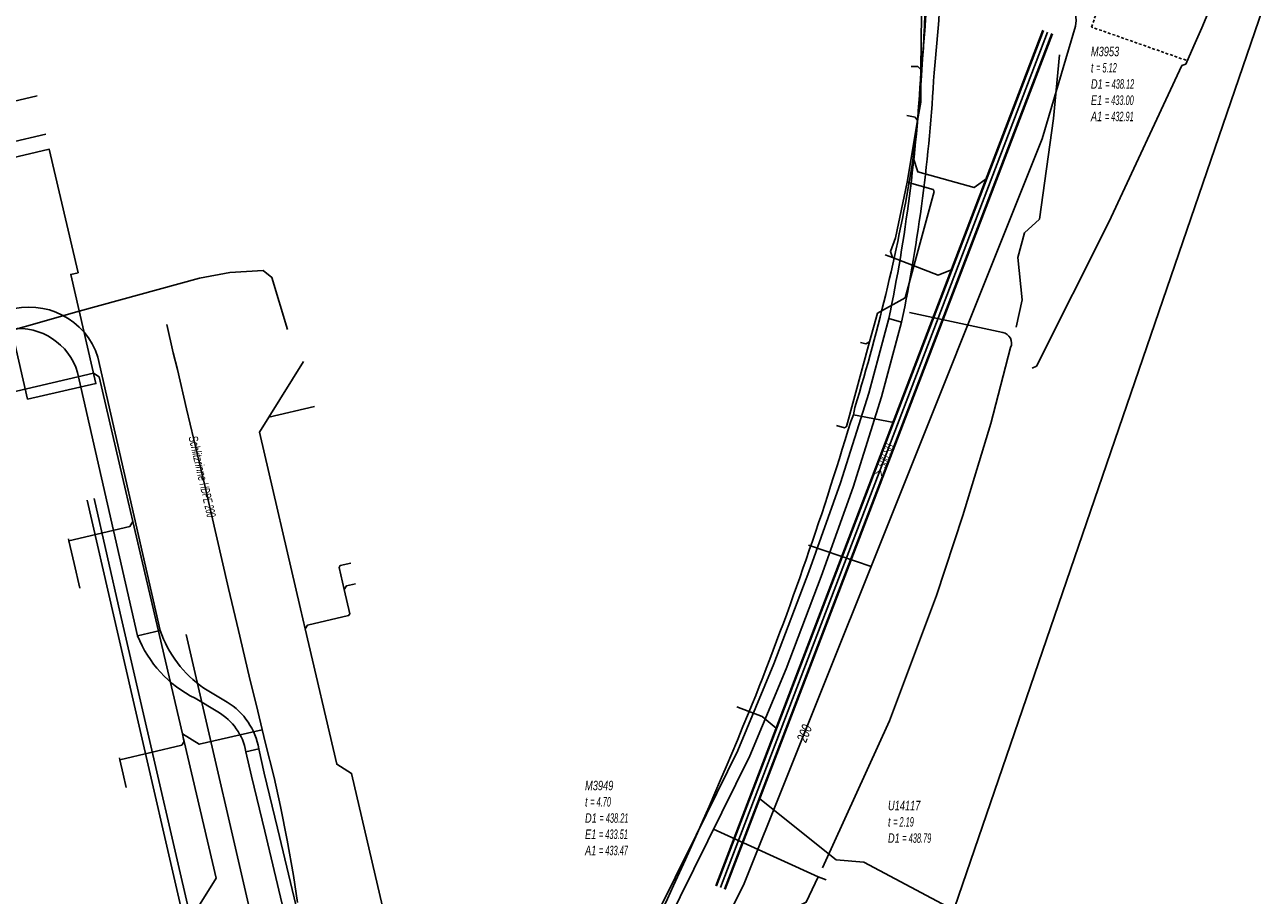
# Model space of a CAD drawing. Header units: metres. Extents: x 2695563 to 2696938, y 1260544 to 1262032.
# Tile 254 of 256: x 2696609 to 2696675, y 1261575 to 1261621. Entities that reach past the tile are written whole.
import ezdxf

# ---------------------------------------------------------------- set-up
doc = ezdxf.new("R2010")
doc.units = ezdxf.units.M
doc.linetypes.add('AUSGEZOGEN', pattern=[0])
doc.linetypes.add('STRICHLINIE2_S3', pattern=[0.25, 0.15, -0.1])
for name, color, linetype in [('AW_LK_ Haltung Text', 7, 'AUSGEZOGEN'), ('AW_LK_Haltung', 24, 'AUSGEZOGEN'), ('AW_LK_Normschacht Text', 24, 'AUSGEZOGEN'), ('AW_LK_Schacht Detaillinie', 24, 'AUSGEZOGEN'), ('EW_LK_Bauwerk_FL_Linie_Punkt', 1, 'AUSGEZOGEN'), ('EW_LK_Trasseabs', 1, 'AUSGEZOGEN'), ('EW_LK_Trasserand', 1, 'AUSGEZOGEN'), ('FM_LK_SW_TRASSEKANTE', 94, 'AUSGEZOGEN'), ('FW_LK_Leitung', 200, 'AUSGEZOGEN'), ('TV_LK_LEITUNG', 92, 'AUSGEZOGEN'), ('WA_LK_Leitung', 171, 'AUSGEZOGEN'), ('WA_LK_Leitung_Text', 171, 'AUSGEZOGEN')]:
    doc.layers.add(name, color=color, linetype=linetype)
doc.styles.add('ARIAL', font='arial.ttf')
pattern_1 = [(0, (2708005, 1273150), (6075, 6075), [6075, -6075]), (90, (2708005, 1273150), (-6075, 6075), [6075, -6075])]

# ---------------------------------------------------------------- blocks, each defined once
blk = doc.blocks.new('COMPLEXOBJECT_1496')
at = {"layer": 'AW_LK_Schacht Detaillinie', "color": 24, "linetype": 'AUSGEZOGEN', "transparency": 33554687}
blk.add_line((6651.829, 11600.614), (6651.982, 11600.965), dxfattribs=at)
for centre, radius, start, end in [((6483.129, 11651.004), 176.065, 338.02221, 343.36939), ((6435.837, 11671.262), 227.504, 331.55784, 337.74848)]:
    blk.add_arc(centre, radius, start, end, dxfattribs=at)
blk = doc.blocks.new('COMPLEXOBJECT_1497')
at = {"layer": 'AW_LK_Schacht Detaillinie', "color": 24, "linetype": 'AUSGEZOGEN', "transparency": 33554687}
for p, q in [((6655.098, 11614.251), (6655.154, 11614.638)), ((6651.982, 11600.965), (6652.054, 11601.363))]:
    blk.add_line(p, q, dxfattribs=at)
blk.add_arc((6554.854, 11631.124), 101.654, 342.97629, 350.44555, dxfattribs=at)
blk = doc.blocks.new('COMPLEXOBJECT_1498')
at = {"layer": 'AW_LK_Schacht Detaillinie', "color": 24, "linetype": 'AUSGEZOGEN', "transparency": 33554687}
blk.add_line((6655.509, 11633.313), (6655.509, 11633.688), dxfattribs=at)
blk.add_arc((6567.42, 11625.647), 88.422, 352.84802, 4.97393, dxfattribs=at)
blk = doc.blocks.new('COMPLEXOBJECT_1565')
at = {"layer": 'AW_LK_Haltung', "color": 24, "linetype": 'AUSGEZOGEN', "transparency": 33554687}
blk.add_line((6681.891, 11651.023), (6682.588, 11651.504), dxfattribs=at)
blk.add_lwpolyline([(6661.469, 11603.438), (6661.702, 11603.557), (6665.554, 11611.199), (6669.428, 11619.519), (6669.64, 11619.599)], dxfattribs=at)
blk.add_arc((6304.844, 11779.919), 398.471, 336.27556, 341.12668, dxfattribs=at)
blk = doc.blocks.new('COMPLEXOBJECT_1732')
at = {"layer": 'EW_LK_Trasserand', "color": 1, "linetype": 'AUSGEZOGEN', "transparency": 33554687}
blk.add_line((6631.894, 11557.732), (6627.51, 11560.583), dxfattribs=at)
for points in [[(6624.433, 11565.89), (6623.72, 11569.163), (6621.381, 11579.013), (6620.67, 11581.938), (6620.38, 11583.224), (6619.697, 11583.07), (6619.988, 11581.778), (6620.701, 11578.849), (6623.038, 11569.007), (6623.759, 11565.694)], [(6627.036, 11560.055), (6631.534, 11557.131), (6631.894, 11557.732)]]:
    blk.add_lwpolyline(points, dxfattribs=at)
for centre, radius, start, end in [((6632.972, 11567.406), 9.371, 190.52734, 209.70851), ((6633.186, 11567.516), 8.902, 190.52605, 209.65199), ((6634.314, 11568.232), 10.237, 210.00931, 228.34708), ((6634.268, 11568.19), 10.885, 209.91402, 228.36448)]:
    blk.add_arc(centre, radius, start, end, dxfattribs=at)
blk = doc.blocks.new('COMPLEXOBJECT_1742')
at = {"layer": 'EW_LK_Trasserand', "color": 1, "linetype": 'AUSGEZOGEN', "transparency": 33554687}
for p, q in [((6662.999, 11649.303), (6661.492, 11645.16)), ((6662.15, 11644.92), (6663.651, 11649.045)), ((6653.861, 11606.079), (6654.534, 11605.886))]:
    blk.add_line(p, q, dxfattribs=at)
blk.add_lwpolyline([(6665.887, 11654.267), (6666.83, 11656.006), (6665.973, 11655.894), (6665.257, 11654.573)], dxfattribs=at)
for centre, radius, start, end in [((6701.052, 11636.117), 40.273, 152.72483, 160.88849), ((6701.349, 11635.993), 39.894, 152.73726, 160.90264), ((6125.919, 11835.853), 568.508, 339.57278, 340.40147), ((6126.271, 11835.811), 568.864, 339.56459, 340.39302), ((6081.764, 11852.686), 615.762, 339.243399, 339.538946), ((6180.215, 11815.437), 511.201, 339.22163, 339.59352), ((6656.362, 11634.786), 1.241, 289.6306, 344.8098), ((6657.191, 11632.324), 1.357, 107.67812, 191.06907), ((6656.906, 11634.427), 1.306, 289.53778, 344.87255), ((6657.696, 11632.088), 1.162, 107.65735, 191.12624), ((6579.862, 11627.377), 76.141, 353.82091, 3.52871), ((6581.714, 11627.231), 74.984, 353.79534, 3.5421), ((6566.551, 11624.069), 89.144, 348.3574, 356.85682), ((6567.29, 11623.985), 89.102, 348.28024, 356.8747)]:
    blk.add_arc(centre, radius, start, end, dxfattribs=at)
blk = doc.blocks.new('COMPLEXOBJECT_1865')
at = {"layer": 'EW_LK_Trasserand', "color": 1, "linetype": 'AUSGEZOGEN', "transparency": 33554687}
for p, q in [((6615.144, 11589.51), (6613.936, 11589.234)), ((6618.697, 11585.706), (6617.453, 11586.45)), ((6616.993, 11585.91), (6618.207, 11585.184)), ((6619.697, 11583.07), (6620.38, 11583.224))]:
    blk.add_line(p, q, dxfattribs=at)
for centre, radius, start, end in [((6620.924, 11591.47), 6.103, 198.73272, 235.34188), ((6619.816, 11591.574), 6.329, 201.70224, 243.50571), ((6616.797, 11582.606), 3.636, 9.78716, 58.49383), ((6616.638, 11582.496), 3.113, 10.63044, 59.72384)]:
    blk.add_arc(centre, radius, start, end, dxfattribs=at)
blk = doc.blocks.new('COMPLEXOBJECT_1868')
at = {"layer": 'EW_LK_Trasserand', "color": 1, "linetype": 'AUSGEZOGEN', "transparency": 33554687}
for p, q in [((6607.012, 11606.507), (6607.236, 11605.532)), ((6615.144, 11589.51), (6611.834, 11604.024))]:
    blk.add_line(p, q, dxfattribs=at)
blk.add_lwpolyline([(6610.746, 11603.22), (6613.936, 11589.234), (6615.144, 11589.51)], dxfattribs=at)
for centre, radius, start, end in [((6608.181, 11602.854), 3.836, 17.76411, 107.74515), ((6607.606, 11602.273), 3.28, 16.78524, 96.46981)]:
    blk.add_arc(centre, radius, start, end, dxfattribs=at)
blk = doc.blocks.new('COMPLEXOBJECT_2021')
at = {"layer": 'EW_LK_Trasseabs', "color": 1, "linetype": 'AUSGEZOGEN', "transparency": 33554687}
blk.add_line((6659.913, 11605.335), (6654.948, 11606.401), dxfattribs=at)
blk.add_lwpolyline([(6650.331, 11576.895), (6653.883, 11584.705), (6656.39, 11591.365), (6657.796, 11595.617), (6659.279, 11600.503), (6660.326, 11604.539)], dxfattribs=at)
blk.add_arc((6659.807, 11604.775), 0.57, 335.60372, 79.24084, dxfattribs=at)

msp = doc.modelspace()

# ---------------------------------------------------------------- hatches: boundary and pattern name
at = {"layer": 'EW_LK_Bauwerk_FL_Linie_Punkt', "lineweight": 18, "transparency": 33554687}
h = msp.add_hatch(dxfattribs=at)
h.set_pattern_fill('MUSTER', color=1, scale=4050, style=0, pattern_type=2)
h.set_pattern_definition([(0, (2703955, 1269100), (4050, 4050), [4050, -4050]), (90, (2703955, 1269100), (-4050, 4050), [4050, -4050])])
h.paths.add_polyline_path([(2696609.065, 1261601.607), (2696612.693, 1261602.439), (2696611.357, 1261608.237), (2696611.746, 1261608.328), (2696610.217, 1261614.889), (2696606.225, 1261613.959)], flags=0)
at = {"layer": 'EW_LK_Trasserand', "lineweight": 18, "transparency": 33554687}
h = msp.add_hatch(dxfattribs=at)
h.set_pattern_fill('MUSTER', color=1, scale=6075, style=0, pattern_type=2)
h.set_pattern_definition(pattern_1)
h.paths.add_polyline_path([(2696655.504, 1261605.696), (2696655.591, 1261606.118), (2696655.675, 1261606.541), (2696655.758, 1261606.964), (2696655.838, 1261607.388), (2696655.916, 1261607.812), (2696655.993, 1261608.236), (2696656.067, 1261608.661), (2696656.139, 1261609.086), (2696656.209, 1261609.511), (2696656.277, 1261609.937), (2696656.343, 1261610.363), (2696656.407, 1261610.79), (2696656.469, 1261611.216), (2696656.529, 1261611.643), (2696656.587, 1261612.07), (2696656.642, 1261612.498), (2696656.696, 1261612.926), (2696656.748, 1261613.354), (2696656.797, 1261613.782), (2696656.845, 1261614.211), (2696656.89, 1261614.639), (2696656.933, 1261615.068), (2696656.974, 1261615.497), (2696657.013, 1261615.927), (2696657.05, 1261616.356), (2696657.085, 1261616.786), (2696657.118, 1261617.216), (2696657.149, 1261617.646), (2696657.178, 1261618.076), (2696657.204, 1261618.507), (2696657.229, 1261618.937), (2696657.272, 1261619.346), (2696657.313, 1261619.756), (2696657.352, 1261620.165), (2696657.389, 1261620.575), (2696657.423, 1261620.985), (2696657.455, 1261621.395), (2696657.485, 1261621.806), (2696657.513, 1261622.216), (2696657.538, 1261622.627), (2696657.561, 1261623.038), (2696657.582, 1261623.449), (2696657.601, 1261623.86), (2696657.617, 1261624.271), (2696657.631, 1261624.682), (2696657.643, 1261625.094), (2696657.653, 1261625.505), (2696657.66, 1261625.916), (2696657.665, 1261626.328), (2696657.668, 1261626.739), (2696657.668, 1261627.151), (2696657.666, 1261627.562), (2696657.662, 1261627.974), (2696657.656, 1261628.385), (2696657.648, 1261628.796), (2696657.637, 1261629.208), (2696657.624, 1261629.619), (2696657.609, 1261630.03), (2696657.591, 1261630.441), (2696657.571, 1261630.852), (2696657.549, 1261631.263), (2696657.525, 1261631.674), (2696657.516, 1261631.728), (2696657.509, 1261631.782), (2696657.505, 1261631.836), (2696657.503, 1261631.891), (2696657.504, 1261631.946), (2696657.508, 1261632), (2696657.514, 1261632.055), (2696657.522, 1261632.108), (2696657.533, 1261632.162), (2696657.547, 1261632.215), (2696657.563, 1261632.267), (2696657.582, 1261632.318), (2696657.603, 1261632.369), (2696657.626, 1261632.418), (2696657.651, 1261632.467), (2696657.679, 1261632.514), (2696657.709, 1261632.559), (2696657.741, 1261632.603), (2696657.776, 1261632.646), (2696657.812, 1261632.687), (2696657.85, 1261632.726), (2696657.889, 1261632.764), (2696657.931, 1261632.799), (2696657.974, 1261632.833), (2696658.019, 1261632.864), (2696658.065, 1261632.893), (2696658.112, 1261632.921), (2696658.161, 1261632.945), (2696658.211, 1261632.968), (2696658.261, 1261632.988), (2696658.313, 1261633.006), (2696658.351, 1261633.02), (2696658.389, 1261633.036), (2696658.426, 1261633.052), (2696658.463, 1261633.07), (2696658.499, 1261633.089), (2696658.534, 1261633.109), (2696658.569, 1261633.13), (2696658.603, 1261633.152), (2696658.637, 1261633.175), (2696658.669, 1261633.199), (2696658.701, 1261633.224), (2696658.732, 1261633.251), (2696658.763, 1261633.278), (2696658.792, 1261633.306), (2696658.821, 1261633.335), (2696658.848, 1261633.365), (2696658.875, 1261633.395), (2696658.901, 1261633.427), (2696658.925, 1261633.459), (2696658.949, 1261633.492), (2696658.972, 1261633.526), (2696658.993, 1261633.56), (2696659.014, 1261633.596), (2696659.033, 1261633.631), (2696659.052, 1261633.668), (2696659.069, 1261633.705), (2696659.085, 1261633.742), (2696659.1, 1261633.78), (2696659.113, 1261633.818), (2696659.126, 1261633.857), (2696659.137, 1261633.896), (2696659.175, 1261633.996), (2696659.213, 1261634.096), (2696659.251, 1261634.196), (2696659.289, 1261634.296), (2696659.327, 1261634.396), (2696659.364, 1261634.497), (2696659.402, 1261634.597), (2696659.44, 1261634.697), (2696659.478, 1261634.797), (2696659.516, 1261634.897), (2696659.553, 1261634.997), (2696659.591, 1261635.097), (2696659.629, 1261635.198), (2696659.667, 1261635.298), (2696659.704, 1261635.398), (2696659.742, 1261635.498), (2696659.779, 1261635.598), (2696659.817, 1261635.699), (2696659.855, 1261635.799), (2696659.892, 1261635.899), (2696659.93, 1261635.999), (2696659.967, 1261636.099), (2696660.005, 1261636.2), (2696660.042, 1261636.3), (2696660.08, 1261636.4), (2696660.117, 1261636.501), (2696660.155, 1261636.601), (2696660.192, 1261636.701), (2696660.229, 1261636.801), (2696660.267, 1261636.902), (2696660.304, 1261637.002), (2696660.397, 1261637.251), (2696660.489, 1261637.499), (2696660.581, 1261637.748), (2696660.674, 1261637.997), (2696660.766, 1261638.246), (2696660.858, 1261638.495), (2696660.95, 1261638.743), (2696661.041, 1261638.992), (2696661.133, 1261639.241), (2696661.225, 1261639.49), (2696661.316, 1261639.74), (2696661.407, 1261639.989), (2696661.499, 1261640.238), (2696661.59, 1261640.487), (2696661.681, 1261640.736), (2696661.771, 1261640.986), (2696661.862, 1261641.235), (2696661.953, 1261641.484), (2696662.043, 1261641.734), (2696662.134, 1261641.983), (2696662.224, 1261642.233), (2696662.314, 1261642.482), (2696662.404, 1261642.732), (2696662.494, 1261642.981), (2696662.584, 1261643.231), (2696662.673, 1261643.481), (2696662.763, 1261643.731), (2696662.852, 1261643.98), (2696662.942, 1261644.23), (2696663.031, 1261644.48), (2696663.12, 1261644.73), (2696664.621, 1261648.855), (2696664.681, 1261649.028), (2696664.743, 1261649.201), (2696664.805, 1261649.374), (2696664.867, 1261649.546), (2696664.931, 1261649.718), (2696664.995, 1261649.89), (2696665.06, 1261650.061), (2696665.126, 1261650.232), (2696665.193, 1261650.403), (2696665.261, 1261650.574), (2696665.329, 1261650.744), (2696665.398, 1261650.914), (2696665.468, 1261651.083), (2696665.539, 1261651.253), (2696665.61, 1261651.422), (2696665.682, 1261651.59), (2696665.755, 1261651.758), (2696665.829, 1261651.926), (2696665.903, 1261652.094), (2696665.979, 1261652.261), (2696666.055, 1261652.428), (2696666.131, 1261652.595), (2696666.209, 1261652.761), (2696666.287, 1261652.927), (2696666.366, 1261653.092), (2696666.446, 1261653.257), (2696666.527, 1261653.422), (2696666.608, 1261653.586), (2696666.69, 1261653.75), (2696666.773, 1261653.914), (2696666.857, 1261654.077), (2696667.8, 1261655.816), (2696666.943, 1261655.704), (2696666.227, 1261654.383), (2696666.143, 1261654.218), (2696666.059, 1261654.053), (2696665.976, 1261653.888), (2696665.894, 1261653.722), (2696665.812, 1261653.556), (2696665.732, 1261653.389), (2696665.652, 1261653.222), (2696665.573, 1261653.055), (2696665.494, 1261652.887), (2696665.417, 1261652.719), (2696665.34, 1261652.55), (2696665.264, 1261652.382), (2696665.189, 1261652.213), (2696665.114, 1261652.043), (2696665.041, 1261651.873), (2696664.968, 1261651.703), (2696664.896, 1261651.533), (2696664.824, 1261651.362), (2696664.754, 1261651.191), (2696664.684, 1261651.019), (2696664.615, 1261650.847), (2696664.547, 1261650.675), (2696664.479, 1261650.503), (2696664.413, 1261650.33), (2696664.347, 1261650.157), (2696664.282, 1261649.984), (2696664.218, 1261649.81), (2696664.154, 1261649.636), (2696664.092, 1261649.462), (2696664.03, 1261649.288), (2696663.969, 1261649.113), (2696662.462, 1261644.97), (2696662.373, 1261644.72), (2696662.284, 1261644.47), (2696662.195, 1261644.221), (2696662.105, 1261643.971), (2696662.016, 1261643.721), (2696661.926, 1261643.471), (2696661.836, 1261643.222), (2696661.747, 1261642.972), (2696661.657, 1261642.723), (2696661.566, 1261642.473), (2696661.476, 1261642.224), (2696661.386, 1261641.974), (2696661.296, 1261641.725), (2696661.205, 1261641.476), (2696661.114, 1261641.227), (2696661.024, 1261640.977), (2696660.933, 1261640.728), (2696660.842, 1261640.479), (2696660.751, 1261640.23), (2696660.659, 1261639.981), (2696660.568, 1261639.732), (2696660.476, 1261639.483), (2696660.385, 1261639.234), (2696660.293, 1261638.985), (2696660.201, 1261638.736), (2696660.109, 1261638.487), (2696660.017, 1261638.239), (2696659.925, 1261637.99), (2696659.833, 1261637.741), (2696659.741, 1261637.493), (2696659.648, 1261637.244), (2696659.612, 1261637.148), (2696659.576, 1261637.052), (2696659.54, 1261636.956), (2696659.505, 1261636.86), (2696659.469, 1261636.764), (2696659.433, 1261636.668), (2696659.397, 1261636.572), (2696659.361, 1261636.476), (2696659.325, 1261636.38), (2696659.289, 1261636.284), (2696659.253, 1261636.188), (2696659.217, 1261636.092), (2696659.181, 1261635.997), (2696659.145, 1261635.901), (2696659.109, 1261635.805), (2696659.073, 1261635.709), (2696659.037, 1261635.613), (2696659.001, 1261635.517), (2696658.965, 1261635.421), (2696658.928, 1261635.325), (2696658.892, 1261635.229), (2696658.856, 1261635.134), (2696658.82, 1261635.038), (2696658.784, 1261634.942), (2696658.748, 1261634.846), (2696658.711, 1261634.75), (2696658.675, 1261634.654), (2696658.639, 1261634.558), (2696658.603, 1261634.463), (2696658.566, 1261634.367), (2696658.53, 1261634.271), (2696658.519, 1261634.234), (2696658.507, 1261634.197), (2696658.495, 1261634.161), (2696658.48, 1261634.125), (2696658.465, 1261634.09), (2696658.449, 1261634.055), (2696658.432, 1261634.02), (2696658.413, 1261633.986), (2696658.394, 1261633.953), (2696658.373, 1261633.92), (2696658.352, 1261633.888), (2696658.329, 1261633.857), (2696658.306, 1261633.826), (2696658.281, 1261633.796), (2696658.256, 1261633.767), (2696658.23, 1261633.739), (2696658.203, 1261633.712), (2696658.175, 1261633.685), (2696658.146, 1261633.659), (2696658.117, 1261633.634), (2696658.086, 1261633.61), (2696658.055, 1261633.588), (2696658.024, 1261633.566), (2696657.991, 1261633.545), (2696657.958, 1261633.525), (2696657.925, 1261633.506), (2696657.891, 1261633.488), (2696657.856, 1261633.471), (2696657.821, 1261633.455), (2696657.785, 1261633.441), (2696657.749, 1261633.427), (2696657.689, 1261633.406), (2696657.63, 1261633.383), (2696657.572, 1261633.356), (2696657.515, 1261633.327), (2696657.459, 1261633.296), (2696657.406, 1261633.261), (2696657.354, 1261633.225), (2696657.303, 1261633.186), (2696657.255, 1261633.144), (2696657.208, 1261633.101), (2696657.164, 1261633.055), (2696657.122, 1261633.007), (2696657.082, 1261632.957), (2696657.045, 1261632.906), (2696657.01, 1261632.852), (2696656.977, 1261632.798), (2696656.947, 1261632.741), (2696656.92, 1261632.684), (2696656.896, 1261632.625), (2696656.874, 1261632.565), (2696656.855, 1261632.504), (2696656.839, 1261632.442), (2696656.826, 1261632.38), (2696656.816, 1261632.317), (2696656.809, 1261632.254), (2696656.805, 1261632.19), (2696656.804, 1261632.126), (2696656.806, 1261632.063), (2696656.81, 1261631.999), (2696656.818, 1261631.936), (2696656.829, 1261631.873), (2696656.853, 1261631.458), (2696656.876, 1261631.042), (2696656.896, 1261630.626), (2696656.913, 1261630.211), (2696656.929, 1261629.795), (2696656.942, 1261629.379), (2696656.953, 1261628.963), (2696656.961, 1261628.547), (2696656.968, 1261628.131), (2696656.972, 1261627.714), (2696656.973, 1261627.298), (2696656.973, 1261626.882), (2696656.97, 1261626.466), (2696656.965, 1261626.05), (2696656.958, 1261625.634), (2696656.948, 1261625.218), (2696656.936, 1261624.802), (2696656.922, 1261624.386), (2696656.905, 1261623.97), (2696656.887, 1261623.554), (2696656.866, 1261623.139), (2696656.842, 1261622.723), (2696656.817, 1261622.308), (2696656.789, 1261621.892), (2696656.759, 1261621.477), (2696656.727, 1261621.062), (2696656.692, 1261620.648), (2696656.655, 1261620.233), (2696656.616, 1261619.819), (2696656.575, 1261619.405), (2696656.531, 1261618.991), (2696656.507, 1261618.565), (2696656.48, 1261618.139), (2696656.452, 1261617.714), (2696656.421, 1261617.288), (2696656.389, 1261616.863), (2696656.354, 1261616.438), (2696656.317, 1261616.013), (2696656.279, 1261615.588), (2696656.238, 1261615.163), (2696656.195, 1261614.739), (2696656.151, 1261614.315), (2696656.104, 1261613.891), (2696656.055, 1261613.467), (2696656.004, 1261613.043), (2696655.951, 1261612.62), (2696655.896, 1261612.197), (2696655.839, 1261611.774), (2696655.781, 1261611.352), (2696655.72, 1261610.93), (2696655.657, 1261610.508), (2696655.592, 1261610.086), (2696655.525, 1261609.665), (2696655.456, 1261609.244), (2696655.385, 1261608.823), (2696655.311, 1261608.403), (2696655.236, 1261607.983), (2696655.159, 1261607.563), (2696655.08, 1261607.144), (2696654.999, 1261606.725), (2696654.916, 1261606.307), (2696654.831, 1261605.889)], flags=0)
h = msp.add_hatch(dxfattribs=at)
h.set_pattern_fill('MUSTER', color=1, scale=6075, style=0, pattern_type=2)
h.set_pattern_definition(pattern_1)
h.paths.add_polyline_path([(2696616.114, 1261589.32), (2696612.804, 1261603.834), (2696612.74, 1261604.017), (2696612.667, 1261604.197), (2696612.585, 1261604.374), (2696612.494, 1261604.545), (2696612.394, 1261604.712), (2696612.286, 1261604.874), (2696612.17, 1261605.03), (2696612.047, 1261605.179), (2696611.916, 1261605.323), (2696611.777, 1261605.459), (2696611.632, 1261605.589), (2696611.481, 1261605.711), (2696611.324, 1261605.825), (2696611.161, 1261605.931), (2696610.993, 1261606.028), (2696610.82, 1261606.117), (2696610.643, 1261606.197), (2696610.462, 1261606.268), (2696610.278, 1261606.33), (2696610.091, 1261606.383), (2696609.901, 1261606.425), (2696609.71, 1261606.459), (2696609.517, 1261606.482), (2696609.323, 1261606.496), (2696609.129, 1261606.499), (2696608.935, 1261606.493), (2696608.741, 1261606.478), (2696608.549, 1261606.452), (2696608.358, 1261606.417), (2696608.168, 1261606.372), (2696607.982, 1261606.317), (2696608.206, 1261605.342), (2696608.353, 1261605.355), (2696608.5, 1261605.362), (2696608.647, 1261605.362), (2696608.794, 1261605.356), (2696608.94, 1261605.343), (2696609.086, 1261605.323), (2696609.231, 1261605.297), (2696609.374, 1261605.264), (2696609.516, 1261605.225), (2696609.656, 1261605.18), (2696609.794, 1261605.128), (2696609.929, 1261605.07), (2696610.062, 1261605.007), (2696610.192, 1261604.937), (2696610.318, 1261604.862), (2696610.441, 1261604.781), (2696610.56, 1261604.695), (2696610.675, 1261604.603), (2696610.786, 1261604.506), (2696610.893, 1261604.405), (2696610.994, 1261604.298), (2696611.091, 1261604.188), (2696611.183, 1261604.073), (2696611.27, 1261603.954), (2696611.351, 1261603.831), (2696611.427, 1261603.705), (2696611.496, 1261603.575), (2696611.56, 1261603.443), (2696611.618, 1261603.308), (2696611.67, 1261603.17), (2696611.716, 1261603.03), (2696614.906, 1261589.044)], flags=0)
h = msp.add_hatch(dxfattribs=at)
h.set_pattern_fill('MUSTER', color=1, scale=6075, style=0, pattern_type=2)
h.set_pattern_definition(pattern_1)
h.paths.add_polyline_path([(2696635.625, 1261558.38), (2696637.281, 1261561.441), (2696638.867, 1261564.425), (2696641.077, 1261568.93), (2696642.994, 1261573.658), (2696645.215, 1261578.146), (2696647.435, 1261582.66), (2696649.363, 1261587.292), (2696651.238, 1261592.185), (2696652.928, 1261596.935), (2696654.429, 1261601.733), (2696655.504, 1261605.696), (2696654.831, 1261605.889), (2696653.757, 1261601.929), (2696652.264, 1261597.157), (2696650.581, 1261592.428), (2696648.713, 1261587.551), (2696646.797, 1261582.949), (2696644.588, 1261578.455), (2696642.355, 1261573.945), (2696640.438, 1261569.216), (2696638.244, 1261564.744), (2696636.663, 1261561.77), (2696635.011, 1261558.716)], flags=0)
h = msp.add_hatch(dxfattribs=at)
h.set_pattern_fill('MUSTER', color=1, scale=6075, style=0, pattern_type=2)
h.set_pattern_definition(pattern_1)
h.paths.add_polyline_path([(2696621.35, 1261583.034), (2696621.332, 1261583.132), (2696621.311, 1261583.229), (2696621.287, 1261583.326), (2696621.261, 1261583.423), (2696621.232, 1261583.518), (2696621.2, 1261583.613), (2696621.166, 1261583.706), (2696621.13, 1261583.799), (2696621.09, 1261583.891), (2696621.049, 1261583.981), (2696621.005, 1261584.071), (2696620.958, 1261584.159), (2696620.909, 1261584.246), (2696620.858, 1261584.331), (2696620.804, 1261584.415), (2696620.748, 1261584.498), (2696620.69, 1261584.579), (2696620.629, 1261584.658), (2696620.567, 1261584.736), (2696620.502, 1261584.811), (2696620.436, 1261584.886), (2696620.367, 1261584.958), (2696620.296, 1261585.028), (2696620.224, 1261585.097), (2696620.149, 1261585.163), (2696620.073, 1261585.227), (2696619.995, 1261585.289), (2696619.915, 1261585.349), (2696619.834, 1261585.407), (2696619.751, 1261585.463), (2696619.667, 1261585.516), (2696618.423, 1261586.26), (2696618.32, 1261586.333), (2696618.219, 1261586.407), (2696618.119, 1261586.484), (2696618.021, 1261586.563), (2696617.925, 1261586.644), (2696617.83, 1261586.726), (2696617.737, 1261586.811), (2696617.646, 1261586.898), (2696617.557, 1261586.986), (2696617.469, 1261587.077), (2696617.383, 1261587.169), (2696617.3, 1261587.262), (2696617.218, 1261587.358), (2696617.138, 1261587.455), (2696617.06, 1261587.554), (2696616.984, 1261587.654), (2696616.911, 1261587.756), (2696616.839, 1261587.86), (2696616.77, 1261587.965), (2696616.702, 1261588.071), (2696616.637, 1261588.179), (2696616.575, 1261588.288), (2696616.514, 1261588.398), (2696616.456, 1261588.509), (2696616.4, 1261588.622), (2696616.346, 1261588.736), (2696616.295, 1261588.851), (2696616.246, 1261588.967), (2696616.2, 1261589.083), (2696616.156, 1261589.201), (2696616.114, 1261589.32), (2696614.906, 1261589.044), (2696614.963, 1261588.906), (2696615.023, 1261588.77), (2696615.086, 1261588.635), (2696615.152, 1261588.502), (2696615.221, 1261588.37), (2696615.294, 1261588.24), (2696615.369, 1261588.111), (2696615.448, 1261587.985), (2696615.529, 1261587.86), (2696615.614, 1261587.737), (2696615.701, 1261587.617), (2696615.791, 1261587.498), (2696615.884, 1261587.381), (2696615.98, 1261587.267), (2696616.078, 1261587.155), (2696616.179, 1261587.046), (2696616.282, 1261586.938), (2696616.388, 1261586.834), (2696616.496, 1261586.731), (2696616.607, 1261586.632), (2696616.72, 1261586.535), (2696616.835, 1261586.44), (2696616.953, 1261586.349), (2696617.072, 1261586.26), (2696617.194, 1261586.174), (2696617.317, 1261586.091), (2696617.443, 1261586.01), (2696617.57, 1261585.933), (2696617.7, 1261585.859), (2696617.83, 1261585.788), (2696617.963, 1261585.72), (2696619.177, 1261584.994), (2696619.251, 1261584.95), (2696619.323, 1261584.903), (2696619.394, 1261584.855), (2696619.464, 1261584.804), (2696619.532, 1261584.752), (2696619.599, 1261584.698), (2696619.665, 1261584.642), (2696619.728, 1261584.584), (2696619.791, 1261584.525), (2696619.851, 1261584.464), (2696619.91, 1261584.401), (2696619.967, 1261584.336), (2696620.022, 1261584.27), (2696620.075, 1261584.203), (2696620.127, 1261584.134), (2696620.176, 1261584.064), (2696620.224, 1261583.992), (2696620.27, 1261583.919), (2696620.313, 1261583.845), (2696620.355, 1261583.77), (2696620.394, 1261583.693), (2696620.431, 1261583.616), (2696620.467, 1261583.537), (2696620.5, 1261583.458), (2696620.53, 1261583.377), (2696620.559, 1261583.296), (2696620.585, 1261583.214), (2696620.609, 1261583.131), (2696620.631, 1261583.048), (2696620.65, 1261582.964), (2696620.667, 1261582.88)], flags=0)
h = msp.add_hatch(dxfattribs=at)
h.set_pattern_fill('MUSTER', color=1, scale=6075, style=0, pattern_type=2)
h.set_pattern_definition(pattern_1)
h.paths.add_polyline_path([(2696632.864, 1261557.542), (2696628.48, 1261560.393), (2696628.401, 1261560.464), (2696628.324, 1261560.535), (2696628.246, 1261560.607), (2696628.17, 1261560.68), (2696628.094, 1261560.754), (2696628.02, 1261560.829), (2696627.945, 1261560.904), (2696627.872, 1261560.98), (2696627.8, 1261561.057), (2696627.728, 1261561.135), (2696627.657, 1261561.213), (2696627.587, 1261561.292), (2696627.518, 1261561.372), (2696627.449, 1261561.453), (2696627.382, 1261561.534), (2696627.315, 1261561.616), (2696627.249, 1261561.699), (2696627.184, 1261561.782), (2696627.12, 1261561.866), (2696627.056, 1261561.95), (2696626.994, 1261562.036), (2696626.932, 1261562.122), (2696626.872, 1261562.208), (2696626.812, 1261562.295), (2696626.753, 1261562.383), (2696626.695, 1261562.471), (2696626.638, 1261562.56), (2696626.582, 1261562.65), (2696626.527, 1261562.74), (2696626.472, 1261562.831), (2696626.419, 1261562.922), (2696626.372, 1261563.006), (2696626.326, 1261563.09), (2696626.281, 1261563.174), (2696626.237, 1261563.259), (2696626.193, 1261563.345), (2696626.151, 1261563.431), (2696626.109, 1261563.517), (2696626.069, 1261563.604), (2696626.029, 1261563.691), (2696625.99, 1261563.779), (2696625.953, 1261563.867), (2696625.916, 1261563.956), (2696625.88, 1261564.045), (2696625.845, 1261564.134), (2696625.811, 1261564.224), (2696625.778, 1261564.314), (2696625.747, 1261564.404), (2696625.716, 1261564.495), (2696625.686, 1261564.586), (2696625.657, 1261564.677), (2696625.628, 1261564.769), (2696625.601, 1261564.861), (2696625.575, 1261564.953), (2696625.55, 1261565.045), (2696625.526, 1261565.138), (2696625.503, 1261565.231), (2696625.481, 1261565.325), (2696625.46, 1261565.418), (2696625.44, 1261565.512), (2696625.421, 1261565.606), (2696625.403, 1261565.7), (2696624.69, 1261568.973), (2696622.351, 1261578.823), (2696621.64, 1261581.748), (2696621.35, 1261583.034), (2696620.667, 1261582.88), (2696620.958, 1261581.588), (2696621.671, 1261578.659), (2696624.008, 1261568.817), (2696624.729, 1261565.504), (2696624.748, 1261565.405), (2696624.768, 1261565.305), (2696624.789, 1261565.206), (2696624.812, 1261565.108), (2696624.835, 1261565.009), (2696624.859, 1261564.911), (2696624.885, 1261564.813), (2696624.911, 1261564.715), (2696624.939, 1261564.618), (2696624.967, 1261564.521), (2696624.997, 1261564.424), (2696625.028, 1261564.328), (2696625.059, 1261564.232), (2696625.092, 1261564.136), (2696625.126, 1261564.041), (2696625.161, 1261563.945), (2696625.196, 1261563.851), (2696625.233, 1261563.757), (2696625.271, 1261563.663), (2696625.31, 1261563.569), (2696625.35, 1261563.476), (2696625.391, 1261563.384), (2696625.433, 1261563.292), (2696625.476, 1261563.2), (2696625.519, 1261563.109), (2696625.564, 1261563.018), (2696625.61, 1261562.928), (2696625.657, 1261562.838), (2696625.705, 1261562.749), (2696625.753, 1261562.66), (2696625.803, 1261562.572), (2696625.86, 1261562.474), (2696625.918, 1261562.377), (2696625.977, 1261562.281), (2696626.037, 1261562.185), (2696626.098, 1261562.089), (2696626.159, 1261561.995), (2696626.222, 1261561.901), (2696626.286, 1261561.808), (2696626.351, 1261561.715), (2696626.417, 1261561.623), (2696626.483, 1261561.532), (2696626.551, 1261561.441), (2696626.62, 1261561.351), (2696626.689, 1261561.262), (2696626.76, 1261561.174), (2696626.831, 1261561.086), (2696626.903, 1261560.999), (2696626.977, 1261560.913), (2696627.051, 1261560.827), (2696627.126, 1261560.743), (2696627.201, 1261560.659), (2696627.278, 1261560.576), (2696627.356, 1261560.493), (2696627.434, 1261560.412), (2696627.513, 1261560.331), (2696627.593, 1261560.251), (2696627.674, 1261560.172), (2696627.756, 1261560.094), (2696627.839, 1261560.017), (2696627.922, 1261559.941), (2696628.006, 1261559.865), (2696632.504, 1261556.941)], flags=0)

# ---------------------------------------------------------------- linework, layer by layer
at = {"layer": 'AW_LK_Haltung', "linetype": 'AUSGEZOGEN', "transparency": 33554687}
for p, q in [((2696645.634, 1261575.764), (2696663.013, 1261621.204)), ((2696645.652, 1261575.757), (2696663.031, 1261621.197)), ((2696645.671, 1261575.75), (2696663.05, 1261621.19)), ((2696646.101, 1261575.586), (2696663.48, 1261621.026)), ((2696646.12, 1261575.579), (2696663.499, 1261621.019)), ((2696646.138, 1261575.572), (2696663.517, 1261621.012))]:
    msp.add_line(p, q, dxfattribs=at)
at = {"layer": 'AW_LK_Haltung', "color": 255, "transparency": 33554687}
msp.add_line((2696645.886, 1261575.668), (2696663.265, 1261621.108), dxfattribs=at)
at = {"layer": 'AW_LK_Haltung', "color": 24, "linetype": 'AUSGEZOGEN', "transparency": 33554687}
for p, q in [((2696624.316, 1261601.222), (2696621.881, 1261600.655)), ((2696652.952, 1261600.775), (2696655.084, 1261600.363)), ((2696659.584, 1261573.766), (2696653.492, 1261577.007))]:
    msp.add_line(p, q, dxfattribs=at)
for points in [[(2696656.148, 1261626.322), (2696656.509, 1261626.32), (2696656.582, 1261626.249), (2696656.573, 1261623.549), (2696656.533, 1261619.119), (2696656.52, 1261617.379), (2696656.355, 1261616.404), (2696655.799, 1261613.143)], [(2696656.016, 1261619.286), (2696656.371, 1261619.279), (2696656.533, 1261619.119)], [(2696609.567, 1261617.716), (2696606.478, 1261617), (2696604.201, 1261613.336), (2696606.108, 1261605.139), (2696605.78, 1261604.603)], [(2696655.79, 1261616.672), (2696656.22, 1261616.597), (2696656.355, 1261616.404)], [(2696610.031, 1261615.689), (2696606.081, 1261614.767), (2696605.82, 1261614.333), (2696607.095, 1261608.842), (2696606.603, 1261608.054)], [(2696656.124, 1261614.448), (2696656.364, 1261613.693), (2696659.356, 1261612.85), (2696660.051, 1261613.347)], [(2696652.05, 1261600.204), (2696652.471, 1261600.091), (2696652.572, 1261600.15), (2696653.793, 1261604.649), (2696654.222, 1261606.17), (2696655.689, 1261607), (2696657.231, 1261612.644), (2696657.175, 1261612.744), (2696655.807, 1261613.143)], [(2696655.799, 1261613.143), (2696655.18, 1261610.172), (2696654.908, 1261609.462), (2696655.014, 1261609.142)], [(2696654.625, 1261609.278), (2696655.014, 1261609.142), (2696657.444, 1261608.195), (2696658.193, 1261608.489)], [(2696653.324, 1261604.622), (2696653.602, 1261604.549), (2696653.793, 1261604.649)], [(2696617.345, 1261583.552), (2696617.29, 1261583.83), (2696614.657, 1261595.112), (2696614.288, 1261596.708), (2696612.875, 1261602.795), (2696612.569, 1261602.982), (2696608.178, 1261601.962), (2696608.002, 1261602.059), (2696607.753, 1261603.139), (2696607.622, 1261603.712)], [(2696623.73, 1261603.619), (2696621.881, 1261600.655), (2696621.382, 1261599.851), (2696623.573, 1261590.465)], [(2696611.247, 1261594.092), (2696614.498, 1261594.85), (2696614.657, 1261595.112)], [(2696626.239, 1261592.898), (2696625.67, 1261592.766), (2696625.611, 1261592.663), (2696625.884, 1261591.494), (2696626.181, 1261590.213), (2696626.122, 1261590.113), (2696623.942, 1261589.609), (2696623.817, 1261589.409)], [(2696626.492, 1261591.807), (2696626.01, 1261591.695), (2696625.884, 1261591.494)], [(2696623.573, 1261590.465), (2696623.817, 1261589.409), (2696625.487, 1261582.217), (2696626.279, 1261581.726), (2696630.116, 1261565.232), (2696630.215, 1261565.171), (2696631.54, 1261565.467)], [(2696646.745, 1261585.267), (2696648.102, 1261584.751), (2696648.831, 1261584.125)], [(2696621.533, 1261584.051), (2696618.188, 1261583.273), (2696617.29, 1261583.83)], [(2696613.958, 1261582.452), (2696617.254, 1261583.221), (2696617.383, 1261583.432)], [(2696616.417, 1261571.884), (2696619.076, 1261576.165), (2696617.383, 1261583.432), (2696617.345, 1261583.552)], [(2696653.492, 1261577.007), (2696652.027, 1261577.145), (2696647.978, 1261580.383)]]:
    msp.add_lwpolyline(points, dxfattribs=at)
at = {"layer": 'AW_LK_Schacht Detaillinie', "color": 24, "linetype": 'AUSGEZOGEN', "transparency": 33554687}
for points in [[(2696623.407, 1261574.875), (2696623.186, 1261576.308), (2696622.859, 1261578.178), (2696622.497, 1261579.975), (2696622.159, 1261581.513), (2696621.693, 1261583.381), (2696621.296, 1261585.038), (2696620.841, 1261586.891), (2696620.27, 1261589.319), (2696619.745, 1261591.547), (2696618.474, 1261597.015), (2696617.505, 1261601.099), (2696617.026, 1261603.18), (2696616.805, 1261604.077), (2696616.47, 1261605.572)], [(2696611.839, 1261591.564), (2696611.534, 1261592.877), (2696611.247, 1261594.092), (2696611.228, 1261594.192)], [(2696614.3, 1261580.98), (2696614.134, 1261581.695), (2696613.958, 1261582.452), (2696613.938, 1261582.547)]]:
    msp.add_lwpolyline(points, dxfattribs=at)
at = {"layer": 'EW_LK_Bauwerk_FL_Linie_Punkt', "color": 1, "linetype": 'AUSGEZOGEN', "transparency": 33554687}
msp.add_lwpolyline([(2696609.065, 1261601.607), (2696612.693, 1261602.439), (2696611.357, 1261608.237), (2696611.746, 1261608.328), (2696610.217, 1261614.889), (2696606.225, 1261613.959), (2696609.065, 1261601.607)], close=True, dxfattribs=at)
at = {"layer": 'EW_LK_Trasseabs', "color": 1, "linetype": 'AUSGEZOGEN', "transparency": 33554687}
msp.add_line((2696651.076, 1261576.231), (2696645.516, 1261578.758), dxfattribs=at)
at = {"layer": 'EW_LK_Trasseabs', "color": 1, "linetype": 'STRICHLINIE2_S3', "transparency": 33554687}
msp.add_lwpolyline([(2696670.619, 1261619.614), (2696665.597, 1261621.376), (2696667.454, 1261626.67)], dxfattribs=at)
at = {"layer": 'EW_LK_Trasseabs', "color": 1, "linetype": 'AUSGEZOGEN', "transparency": 33554687}
for points in [[(2696661.594, 1261605.43), (2696661.903, 1261606.888), (2696661.676, 1261609.128), (2696662.034, 1261610.443), (2696662.826, 1261611.164), (2696663.581, 1261616.516), (2696663.902, 1261619.898)], [(2696651.505, 1261576.077), (2696651.076, 1261576.231), (2696650.435, 1261574.88), (2696649.359, 1261574.337), (2696648.926, 1261573.407), (2696649.145, 1261572.311), (2696646.092, 1261565.863), (2696642.64, 1261559.41), (2696635.934, 1261547.527), (2696629.203, 1261536.781)]]:
    msp.add_lwpolyline(points, dxfattribs=at)
at = {"layer": 'EW_LK_Trasserand', "color": 1, "linetype": 'AUSGEZOGEN', "transparency": 33554687}
msp.add_lwpolyline([(2696642.994, 1261573.658), (2696645.215, 1261578.146), (2696647.435, 1261582.66), (2696649.363, 1261587.292), (2696651.238, 1261592.185), (2696652.928, 1261596.935), (2696654.429, 1261601.733), (2696655.504, 1261605.696), (2696654.831, 1261605.889), (2696653.757, 1261601.929), (2696652.264, 1261597.157), (2696650.581, 1261592.428), (2696648.713, 1261587.551), (2696646.797, 1261582.949), (2696644.588, 1261578.455), (2696642.355, 1261573.945)], dxfattribs=at)
at = {"layer": 'FM_LK_SW_TRASSEKANTE', "color": 94, "linetype": 'AUSGEZOGEN', "transparency": 33554687}
for points in [[(2696618.193, 1261608.035), (2696619.804, 1261608.334), (2696621.587, 1261608.446), (2696622.033, 1261608.074), (2696622.869, 1261605.306)], [(2696618.193, 1261608.035), (2696611.81, 1261606.289), (2696606.063, 1261604.663), (2696593.052, 1261602.026)]]:
    msp.add_lwpolyline(points, dxfattribs=at)
at = {"layer": 'FW_LK_Leitung', "color": 200, "linetype": 'AUSGEZOGEN', "transparency": 33554687}
for points in [[(2696628.448, 1261569.333), (2696626.518, 1261568.907), (2696626.095, 1261570.825), (2696620.432, 1261569.575), (2696618.46, 1261569.194), (2696613.619, 1261590.154), (2696612.235, 1261596.251)], [(2696628.164, 1261569.659), (2696626.808, 1261569.36), (2696626.384, 1261571.278), (2696620.355, 1261569.947), (2696618.747, 1261569.636), (2696613.99, 1261590.238), (2696612.605, 1261596.336)]]:
    msp.add_lwpolyline(points, dxfattribs=at)
at = {"layer": 'TV_LK_LEITUNG', "color": 92, "linetype": 'AUSGEZOGEN', "transparency": 33554687}
msp.add_lwpolyline([(2696677.045, 1261629.232), (2696658.101, 1261573.975), (2696530.873, 1261328), (2696408.491, 1261090.508), (2696318.826, 1260920.87), (2696318.826, 1260899.059), (2696246.124, 1260788.795)], dxfattribs=at)
at = {"layer": 'WA_LK_Leitung', "color": 7, "linetype": 'AUSGEZOGEN', "transparency": 33554687}
msp.add_line((2696653.892, 1261592.727), (2696650.565, 1261593.852), dxfattribs=at)
for points in [[(2696672.956, 1261652.091), (2696672.927, 1261651.598), (2696672.314, 1261649.427), (2696670.283, 1261643.802), (2696665.083, 1261629.695), (2696664.284, 1261627.553), (2696664.777, 1261621.724), (2696664.737, 1261621.424), (2696662.982, 1261615.443)], [(2696662.982, 1261615.443), (2696653.892, 1261592.727), (2696647.102, 1261575.792), (2696638.869, 1261559.501), (2696638.567, 1261558.903)], [(2696621.603, 1261571.296), (2696621.44, 1261572.004), (2696617.491, 1261589.114)]]:
    msp.add_lwpolyline(points, dxfattribs=at)

# ---------------------------------------------------------------- block references
at = {"layer": 'AW_LK_Haltung', "color": 24, "linetype": 'AUSGEZOGEN', "lineweight": -3, "transparency": 33554687}
msp.add_blockref('COMPLEXOBJECT_1565', (2690000.97, 1249999.81), dxfattribs=at)
at = {"layer": 'AW_LK_Schacht Detaillinie', "color": 24, "linetype": 'AUSGEZOGEN', "lineweight": -3, "transparency": 33554687}
for name in ['COMPLEXOBJECT_1498', 'COMPLEXOBJECT_1497', 'COMPLEXOBJECT_1496']:
    msp.add_blockref(name, (2690000.97, 1249999.81), dxfattribs=at)
at = {"layer": 'EW_LK_Trasseabs', "color": 1, "linetype": 'AUSGEZOGEN', "lineweight": -3, "transparency": 33554687}
msp.add_blockref('COMPLEXOBJECT_2021', (2690000.97, 1249999.81), dxfattribs=at)
at = {"layer": 'EW_LK_Trasserand', "color": 1, "linetype": 'AUSGEZOGEN', "lineweight": -3, "transparency": 33554687}
for name in ['COMPLEXOBJECT_1742', 'COMPLEXOBJECT_1868', 'COMPLEXOBJECT_1865', 'COMPLEXOBJECT_1732']:
    msp.add_blockref(name, (2690000.97, 1249999.81), dxfattribs=at)

# ---------------------------------------------------------------- texts
at = {"layer": 'AW_LK_ Haltung Text', "color": 24, "transparency": 33554687, "insert": (2696654.581, 1261598.386), "char_height": 0.55705, "width": 2.45674, "attachment_point": 5, "rotation": 68.7393, "style": 'ARIAL'}
msp.add_mtext('\\A1;{\\fArial|i1|b0;\\H0.557054;\\W0.700000;\\C24;> \\W0.490000;500 SB}\\P', dxfattribs=at)
at = {"layer": 'AW_LK_Normschacht Text', "color": 24, "transparency": 33554687, "char_height": 0.50641, "attachment_point": 1, "line_spacing_factor": 1.024096, "style": 'ARIAL'}
for s, insert, width in [('\\A1;{\\fArial|i1|b0;\\H0.506413;\\W0.694955;\\C24;M3953}\\P{\\fArial|i1|b0;\\H0.505000;\\W0.694955;\\C24;t \\W0.486468;= 5.12}\\P{\\fArial|i1|b0;\\H0.505000;\\W0.694955;\\C24;D1 \\W0.486468;= 438.12}\\P{\\fArial|i1|b0;\\H0.505000;\\W0.694955;\\C24;E1 \\W0.486468;= 433.00}\\P{\\fArial|i1|b0;\\H0.505000;\\W0.694955;\\C24;A1 \\W0.486468;= 432.91}\\P', (2696665.565, 1261620.333), 2.83968), ('\\A1;{\\fArial|i1|b0;\\H0.506413;\\W0.696409;\\C24;M3949}\\P{\\fArial|i1|b0;\\H0.505000;\\W0.696409;\\C24;t \\W0.487486;= 4.70}\\P{\\fArial|i1|b0;\\H0.505000;\\W0.696409;\\C24;D1 \\W0.487486;= 438.21}\\P{\\fArial|i1|b0;\\H0.505000;\\W0.696409;\\C24;E1 \\W0.487486;= 433.51}\\P{\\fArial|i1|b0;\\H0.505000;\\W0.696409;\\C24;A1 \\W0.487486;= 433.47}\\P', (2696638.683, 1261581.338), 2.84562), ('\\A1;{\\fArial|i1|b0;\\H0.506413;\\W0.694273;\\C24;U14117}\\P{\\fArial|i1|b0;\\H0.505000;\\W0.694273;\\C24;t \\W0.485991;= 2.19}\\P{\\fArial|i1|b0;\\H0.505000;\\W0.694273;\\C24;D1 \\W0.485991;= 438.79}\\P', (2696654.782, 1261580.273), 2.82928)]:
    msp.add_mtext(s, dxfattribs=dict(at, insert=insert, width=width))
at = {"layer": 'AW_LK_Normschacht Text', "color": 24, "transparency": 33554687, "insert": (2696618.08, 1261599.707), "char_height": 0.48109, "width": 4.97936, "attachment_point": 1, "rotation": 283.0365, "style": 'ARIAL'}
msp.add_mtext('\\A1;{\\fArial|i1|b0;\\H0.481092;\\W0.700000;\\C24;Schlitzrinne \\W0.490000;HDPE 200}\\P', dxfattribs=at)
at = {"layer": 'WA_LK_Leitung_Text', "color": 7, "transparency": 33554687, "insert": (2696650.341, 1261583.855), "char_height": 0.55426, "width": 1.10633, "attachment_point": 5, "rotation": 68.1516, "style": 'ARIAL'}
msp.add_mtext('\\A1;{\\fArial|i1|b0;\\H0.554263;\\W0.700000;\\C7;200}\\P', dxfattribs=at)

doc.saveas('drawing.dxf')
